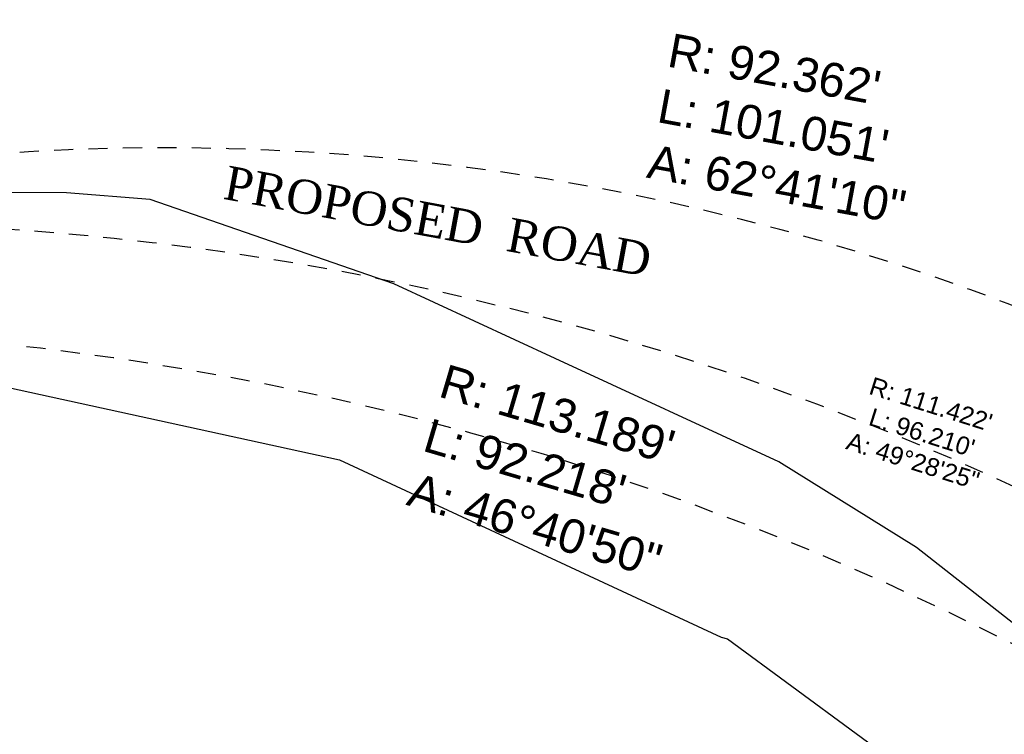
# Model space of a CAD drawing. Header units: millimetres. Extents: x 4234 to 4704, y 1542 to 2004.
# Tile 166 of 256: x 4305 to 4344, y 1893 to 1921. Entities that reach past the tile are written whole.
import ezdxf

# ---------------------------------------------------------------- set-up
doc = ezdxf.new("R2010")
doc.units = ezdxf.units.MM
doc.linetypes.add('JIS_02_0.7', pattern=[1.35, 0.75, -0.6])
doc.layers.add('BOD', color=40, linetype='Continuous')
doc.layers.add('DIMENSIONS', color=7, linetype='Continuous')
doc.styles.add('ELEV_ARIAL_1', font='arial.ttf')

msp = doc.modelspace()

# ---------------------------------------------------------------- hatches: boundary and pattern name
at = {"layer": 'DIMENSIONS'}
h = msp.add_hatch(dxfattribs=at)
h.set_pattern_fill('GRASS', color=256, scale=0.5)
h.set_pattern_definition([(90, (3399.144, -158.445), (-8.980256, 8.980256), [2.38125, -15.57926]), (45, (3399.144, -158.445), (-8.980256, 8.980256), [2.38125, -10.31875]), (135, (3399.144, -158.445), (-8.980256, -8.980256), [2.38125, -10.31875])])
h.paths.add_polyline_path([(4417.642, 1844.325), (4423.295, 1838.251), (4434.997, 1847.63), (4469.633, 1855.411), (4513.149, 1877.657), (4531.91, 1892.866), (4546.887, 1910.457), (4556.576, 1922.748), (4577.553, 1933.381), (4592.745, 1936.647), (4614.987, 1937.27), (4624.025, 1937.27), (4633.352, 1938.711), (4636.398, 1940.231), (4631.843, 1952.387, 0.161807)])
h.paths.add_polyline_path([(4631.843, 1952.387), (4629.875, 1957.638), (4629.402, 1957.362), (4621.324, 1958.355), (4615.855, 1959.613), (4597.306, 1970.684), (4571.563, 1964.436), (4571.563, 1952.35), (4556.657, 1951.293), (4533.205, 1949.701), (4514.014, 1931.759), (4500.094, 1928.388), (4467.514, 1910.265), (4457.649, 1889.768), (4440.095, 1876.858), (4418.61, 1858.458), (4410.164, 1852.361), (4417.642, 1844.325, -0.161807)])
h.paths.add_polyline_path([(4548.079, 1916.6), (4552.857, 1929.938), (4546.693, 1932.146), (4541.915, 1918.808)], flags=24)
h.paths.add_polyline_path([(4503.056, 1883.274), (4507.833, 1896.612), (4501.67, 1898.82), (4496.892, 1885.482)], flags=24)
h.paths.add_polyline_path([(4451.737, 1857.409), (4456.514, 1870.747), (4450.351, 1872.954), (4445.573, 1859.617)], flags=24)
h.paths.add_polyline_path([(4412.993, 1854.337), (4417.077, 1849.949), (4419.339, 1852.055), (4415.256, 1856.442)], flags=24)
h.paths.add_polyline_path([(4596.347, 1950.181), (4601.125, 1963.518), (4594.961, 1965.726), (4590.184, 1952.389)], flags=24)
h.paths.add_polyline_path([(4509.799, 1914.44), (4520.772, 1919.976), (4517.122, 1927.21), (4506.149, 1921.675)], flags=24)
h.paths.add_polyline_path([(4321.655, 1898.427), (4326.034, 1896.392), (4327.337, 1899.195), (4322.958, 1901.23)], flags=9)
h.paths.add_polyline_path([(4333.436, 1891.996), (4338.276, 1888.46), (4340.1, 1890.956), (4335.26, 1894.492)], flags=9)
h.paths.add_polyline_path([(4351.195, 1875.643), (4355.521, 1871.494), (4357.661, 1873.726), (4353.334, 1877.874)], flags=9)
h.paths.add_polyline_path([(4373.922, 1853.781), (4378.272, 1849.657), (4380.399, 1851.901), (4376.049, 1856.024)], flags=9)
h.paths.add_polyline_path([(4389.205, 1846.109), (4392.546, 1849.595), (4390.314, 1851.734), (4386.973, 1848.248)], flags=9)
h.paths.add_polyline_path([(4407.974, 1825.893), (4411.638, 1829.038), (4409.624, 1831.383), (4405.961, 1828.238)], flags=9)
h.paths.add_polyline_path([(4405.697, 1823.188), (4408.835, 1819.518), (4411.185, 1821.527), (4408.046, 1825.197)], flags=9)
h.paths.add_polyline_path([(4412.076, 1813.536), (4414.857, 1808.226), (4417.596, 1809.66), (4414.815, 1814.97)], flags=9)
h.paths.add_polyline_path([(4306.063, 1735.531), (4308.37, 1742.308), (4305.444, 1743.304), (4303.137, 1736.527)], flags=9)
h.paths.add_polyline_path([(4289.124, 1902.077), (4295.062, 1902.894), (4294.64, 1905.956), (4288.702, 1905.139)], flags=9)
h.paths.add_polyline_path([(4305.67, 1902.469), (4311.525, 1901.187), (4312.186, 1904.206), (4306.331, 1905.488)], flags=9)
h.paths.add_polyline_path([(4434.212, 1813.221), (4438.6, 1817.304), (4436.494, 1819.567), (4432.106, 1815.483)], flags=9)
h.paths.add_polyline_path([(4381.102, 1865.727), (4385.185, 1861.34), (4387.448, 1863.446), (4383.365, 1867.833)], flags=9)
h.paths.add_polyline_path([(4421.978, 1821.805), (4426.062, 1817.417), (4428.324, 1819.523), (4424.241, 1823.911)], flags=9)
h.paths.add_polyline_path([(4410.395, 1823.868), (4413.93, 1827.157), (4411.824, 1829.42), (4408.289, 1826.131)], flags=9)
h.paths.add_polyline_path([(4387.391, 1817.486), (4392.169, 1830.823), (4386.005, 1833.031), (4381.227, 1819.694)], flags=9)
h.paths.add_polyline_path([(4347.973, 1750.06), (4352.75, 1763.397), (4346.587, 1765.605), (4341.809, 1752.268)], flags=9)
h.paths.add_polyline_path([(4341.432, 1678.315), (4346.21, 1691.652), (4340.046, 1693.86), (4335.269, 1680.523)], flags=9)
h.paths.add_polyline_path([(4323.367, 1583.702), (4328.145, 1597.039), (4321.981, 1599.247), (4317.204, 1585.909)], flags=9)
h.paths.add_polyline_path([(4335.365, 1700.446), (4339.979, 1713.328), (4330.825, 1716.607), (4326.211, 1703.726)], flags=9)
h.paths.add_polyline_path([(4396.179, 1839.031), (4404.655, 1830.211), (4406.861, 1832.33), (4398.385, 1841.151)], flags=9)
h.paths.add_polyline_path([(4396.433, 1860.296), (4402.629, 1853.776), (4403.712, 1854.806), (4397.517, 1861.325)], flags=9)
h.paths.add_polyline_path([(4349.014, 1900.377), (4363.585, 1891.161), (4365.102, 1893.559), (4350.531, 1902.776)], flags=9)
h.paths.add_polyline_path([(4438.666, 1769.752), (4437.611, 1764.115), (4441.328, 1763.419), (4442.383, 1769.056)], flags=9)
h.paths.add_polyline_path([(4432.339, 1775.082), (4431.592, 1769.395), (4435.341, 1768.902), (4436.089, 1774.588)], flags=9)
h.paths.add_polyline_path([(4446.576, 1765.01), (4445.473, 1759.382), (4449.184, 1758.654), (4450.287, 1764.282)], flags=9)
h.paths.add_polyline_path([(4333.28, 1902.136), (4338.08, 1900.158), (4339.521, 1903.654), (4334.722, 1905.632)], flags=9)
h.paths.add_polyline_path([(4335.517, 1907.037), (4340.858, 1904.947), (4342.235, 1908.469), (4336.895, 1910.559)], flags=9)
h.paths.add_polyline_path([(4338.313, 1912.555), (4343.753, 1910.74), (4344.95, 1914.327), (4339.509, 1916.142)], flags=9)
h.paths.add_polyline_path([(4390.585, 1863.01), (4393.613, 1859.818), (4396.592, 1862.643), (4393.563, 1865.836)], flags=9)
h.paths.add_polyline_path([(4431.119, 1819.228), (4434.15, 1816.033), (4437.129, 1818.858), (4434.097, 1822.054)], flags=9)
h.paths.add_polyline_path([(4421.135, 1830.165), (4424.164, 1826.973), (4427.142, 1829.798), (4424.114, 1832.991)], flags=9)
h.paths.add_polyline_path([(4410.884, 1841.214), (4413.913, 1838.022), (4416.891, 1840.847), (4413.863, 1844.04)], flags=9)
h.paths.add_polyline_path([(4400.588, 1852.195), (4403.617, 1849.002), (4406.596, 1851.828), (4403.567, 1855.02)], flags=9)
h.paths.add_polyline_path([(4378.865, 1874.762), (4381.896, 1871.566), (4384.875, 1874.392), (4381.843, 1877.588)], flags=9)

# ---------------------------------------------------------------- linework, layer by layer
at = {"layer": 'BOD', "color": 30, "lineweight": 30, "true_color": 0xf8991e, "elevation": 105.4}
for points in [[(4349.907, 1892.691), (4340.341, 1900.201), (4334.944, 1903.556), (4326.176, 1907.616), (4319.859, 1910.54), (4310.306, 1913.847), (4307.026, 1914.111), (4299.77, 1914.143), (4283.297, 1911.71)], [(4283.297, 1911.71), (4282.428, 1904.777), (4300.91, 1907.319), (4317.723, 1903.638), (4317.723, 1903.638), (4332.683, 1896.685), (4332.933, 1896.623), (4343.021, 1889.192)]]:
    msp.add_lwpolyline(points, dxfattribs=at)
at = {"layer": 'DIMENSIONS', "linetype": 'JIS_02_0.7', "lineweight": 25}
for centre, radius, start, end in [((4310.885, 1823.515, 210.8), 92.362, 44.49591, 107.1819), ((4297.283, 1801.508), 111.422, 47.75474, 97.22848), ((4292.618, 1795.622), 113.189, 48.2539, 94.93454)]:
    msp.add_arc(centre, radius, start, end, dxfattribs=at)

# ---------------------------------------------------------------- texts
at = {"layer": 'DIMENSIONS', "char_height": 1.32914, "width": 20.94194, "attachment_point": 1, "style": 'ELEV_ARIAL_1'}
for s, insert, rotation in [(' \\PR: 92.362\'\\PL: 101.051\'\\PA: 62%%d41\'10"\\P ', (4331.168, 1922.563, 210.8), 349.5758), (' \\PR: 113.189\'\\PL: 92.218\'\\PA: 46%%d40\'50"\\P ', (4322.559, 1909.535), 343.558)]:
    msp.add_mtext(s, dxfattribs=dict(at, insert=insert, rotation=rotation))
at = {"layer": 'DIMENSIONS', "insert": (4313.363, 1915.189), "char_height": 1.32914, "attachment_point": 1, "rotation": 349.5758, "style": 'ELEV_ARIAL_1'}
msp.add_mtext_dynamic_manual_height_columns('{\\fTimes New Roman|b0|i0|c0|p18;PROPOSED  ROAD}', width=20.94194, gutter_width=6.646, heights=[0], dxfattribs=at)
at = {"layer": 'DIMENSIONS', "insert": (4339.751, 1902.143), "char_height": 0.7, "attachment_point": 8, "rotation": 342.4916, "style": 'ELEV_ARIAL_1'}
msp.add_mtext(' \\PR: 111.422\'\\PL: 96.210\'\\PA: 49%%d28\'25"\\P ', dxfattribs=at)

doc.saveas('drawing.dxf')
